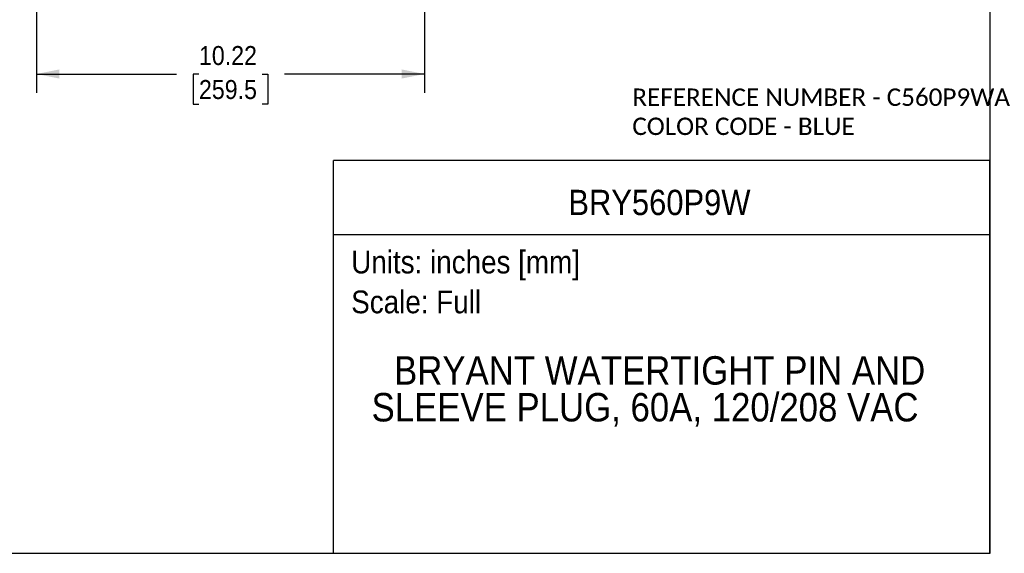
# Model space of a CAD drawing. Header units: inches. Extents: x 0 to 44.4, y 0 to 34.
# Tile 2 of 13: x 18.4 to 44.4, y 0 to 14.1. Entities that reach past the tile are written whole.
import ezdxf
from ezdxf.enums import TextEntityAlignment as Align

# ---------------------------------------------------------------- set-up
doc = ezdxf.new("R2010")
doc.units = ezdxf.units.IN
doc.header["$LTSCALE"] = 4
doc.header["$MEASUREMENT"] = 0
doc.linetypes.add('SLD-Solid', pattern=[0])
doc.layers.add('DIMENSIONS', color=140, linetype='SLD-Solid', lineweight=25)
doc.layers.add('TEXT', color=140, linetype='SLD-Solid', lineweight=25)
doc.layers.add('SLD-DEFPOINTS', color=7, linetype='Continuous')
doc.styles.add('SLDTEXTSTYLE0', font='GOTHIC.TTF', dxfattribs={"width": 0.913})
doc.styles.add('SLDTEXTSTYLE1', font='CALIBRI.TTF')
doc.dimstyles.new('SLDDIMSTYLE2', dxfattribs={"dimtxt": 0.5, "dimasz": 0.6, "dimexe": 0, "dimexo": 0.0625, "dimgap": 0.125, "dimtad": 0, "dimtih": 1, "dimtoh": 1, "dimrnd": 1e-09, "dimzin": 12, "dimdsep": 46, "dimtxsty": 'SLDTEXTSTYLE0', "dimsah": 1, "dimcen": 0.09, "dimadec": 0, "dimazin": 3, "dimtfac": 1, "dimtofl": 0, "dimtmove": 0, "dimatfit": 3, "dimfxl": 0, "dimfrac": 2, "dimtolj": 1, "dimtzin": 12, "dimarcsym": 0})

# ---------------------------------------------------------------- blocks, each defined once
blk = doc.blocks.new('Block2')
at = {"color": 7, "linetype": 'SLD-Solid', "lineweight": 18}
for q in [(44, 34), (0, 0)]:
    blk.add_line((44, 0), q, dxfattribs=at)
blk = doc.blocks.new('SW_NOTE_0')
at = {"layer": 'TEXT', "color": 0, "insert": (0, 0.766), "char_height": 0.6, "attachment_point": 1, "style": 'SLDTEXTSTYLE0'}
blk.add_mtext('Scale: Full', dxfattribs=at)
blk = doc.blocks.new('SW_NOTE_0_1')
at = {"layer": 'TEXT', "color": 0, "insert": (0, 0.766), "char_height": 0.6, "attachment_point": 1, "style": 'SLDTEXTSTYLE0'}
blk.add_mtext('Units: inches [mm]', dxfattribs=at)
blk = doc.blocks.new('Block1')
at = {"layer": 'TEXT'}
for p, q in [((44, 10.356), (26.716, 10.356)), ((26.716, 0), (26.716, 10.356)), ((44, 0), (44, 10.356)), ((26.716, 8.409), (44, 8.409)), ((44, 0), (26.716, 0))]:
    blk.add_line(p, q, dxfattribs=at)
for name, p in [('SW_NOTE_0_1', (27.179, 7.213)), ('SW_NOTE_0', (27.179, 6.162))]:
    blk.add_blockref(name, p, dxfattribs=at)
at = {"layer": 'TEXT', "color": 140, "style": 'SLDTEXTSTYLE0', "width": 0.913}
for tag, height, p in [('AUTOATTR0', 0.667, (32.898, 8.717)), ('AUTOATTR1_0', 0.75, (28.308, 4.222)), ('AUTOATTR1_1', 0.75, (27.715, 3.252))]:
    blk.add_attdef(tag, text='', height=height, dxfattribs=at).set_placement(p, align=Align.BOTTOM_LEFT)
blk = doc.blocks.new('SW_NOTE_0_2')
at = {"layer": 'TEXT', "color": 0, "char_height": 0.45833, "attachment_point": 1, "style": 'SLDTEXTSTYLE1'}
for s, insert in [('REFERENCE NUMBER - C560P9WA ', (0, 0.611)), ('COLOR CODE - BLUE', (0, -0.157))]:
    blk.add_mtext(s, dxfattribs=dict(at, insert=insert))
blk = doc.blocks.new('_D_2')
at = {"layer": 'DIMENSIONS'}
for p, q in [((18.892, 17.394), (18.892, 12.136)), ((29.108, 17.464), (29.108, 12.136)), ((18.892, 12.636), (22.578, 12.636)), ((23.169, 12.632), (23.017, 12.632)), ((23.017, 12.632), (23.017, 11.839)), ((24.831, 12.632), (24.984, 12.632)), ((24.984, 12.632), (24.984, 11.839)), ((29.108, 12.636), (25.422, 12.636)), ((23.017, 11.839), (23.169, 11.839)), ((24.984, 11.839), (24.831, 11.839))]:
    blk.add_line(p, q, dxfattribs=at)
for points in [[(18.892, 12.636), (19.492, 12.516), (19.492, 12.756)], [(29.108, 12.636), (28.508, 12.756), (28.508, 12.516)]]:
    blk.add_solid(points, dxfattribs=at)
at = {"layer": 'DIMENSIONS', "char_height": 0.5, "attachment_point": 1, "style": 'SLDTEXTSTYLE0'}
for s, insert in [('10.22', (23.169, 13.373)), ('259.5', (23.169, 12.477))]:
    blk.add_mtext(s, dxfattribs=dict(at, insert=insert))

msp = doc.modelspace()

# ---------------------------------------------------------------- linework, layer by layer
at = {"color": 7, "linetype": 'SLD-Solid'}
for p, q in [((44, 34), (44, 0)), ((44, 0), (0, 0))]:
    msp.add_line(p, q, dxfattribs=at)

# ---------------------------------------------------------------- block references
at = {"layer": 'SLD-DEFPOINTS'}
msp.add_blockref('Block2', (0, 0), dxfattribs=at)
ref = msp.add_blockref('Block1', (0, 0), dxfattribs=at)
ref.add_attrib('AUTOATTR0', 'BRY560P9W', dxfattribs={"layer": 'TEXT', "height": 0.6667, "style": 'SLDTEXTSTYLE0', "width": 0.913}).set_placement((32.898, 8.717), align=Align.BOTTOM_LEFT)
ref.add_attrib('AUTOATTR1_0', 'BRYANT WATERTIGHT PIN AND ', dxfattribs={"layer": 'TEXT', "height": 0.75, "style": 'SLDTEXTSTYLE0', "width": 0.913}).set_placement((28.308, 4.222), align=Align.BOTTOM_LEFT)
ref.add_attrib('AUTOATTR1_1', 'SLEEVE PLUG, 60A, 120/208 VAC', dxfattribs={"layer": 'TEXT', "height": 0.75, "style": 'SLDTEXTSTYLE0', "width": 0.913}).set_placement((27.715, 3.252), align=Align.BOTTOM_LEFT)
at = {"layer": 'TEXT'}
msp.add_blockref('SW_NOTE_0_2', (34.582, 11.643), dxfattribs=at)

# ---------------------------------------------------------------- dimensions: what is measured, and where the dimension line sits
at = {"layer": 'DIMENSIONS'}
dim = msp.add_linear_dim(base=(29.108, 12.636), p1=(18.892, 17.594), p2=(29.108, 17.664), dimstyle='SLDDIMSTYLE2', dxfattribs=at)
dim.commit()
dim.dimension.update_dxf_attribs({"geometry": '_D_2', "text_midpoint": (24, 12.636), "dimtype": 160})

doc.saveas('drawing.dxf')
